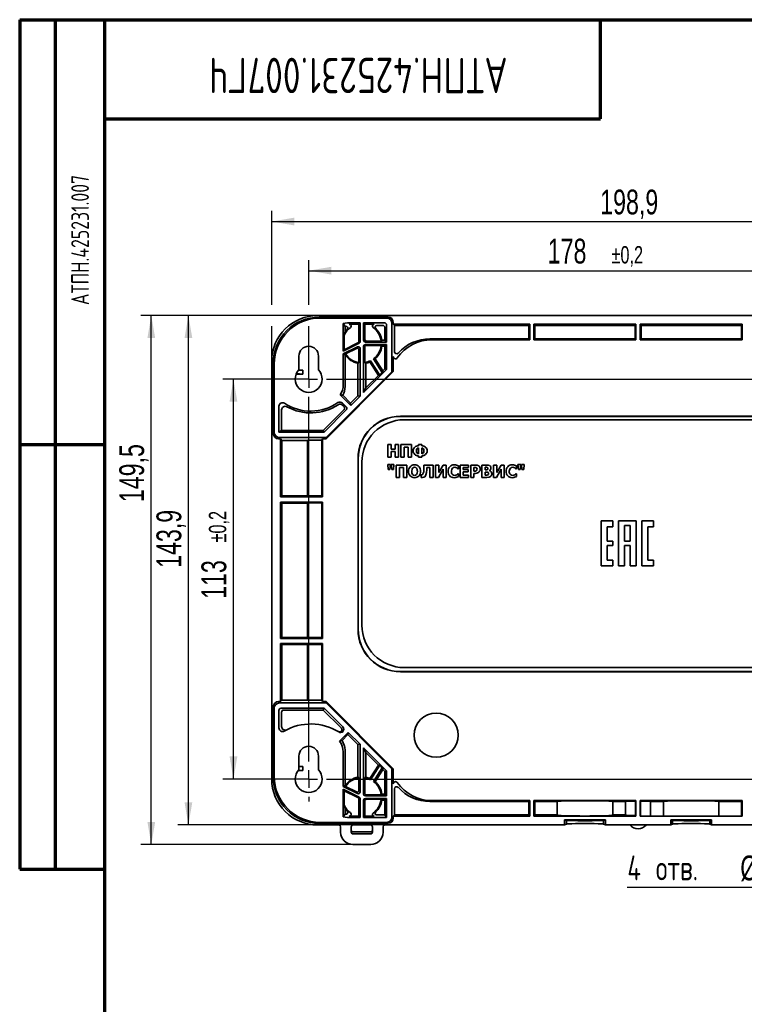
# Model space of a CAD drawing. Header units: millimetres. Extents: x 8 to 210, y -1 to 292.
# Tile 2 of 3: x 8 to 110, y 153 to 292. Entities that reach past the tile are written whole.
import ezdxf

# ---------------------------------------------------------------- set-up
doc = ezdxf.new("R2010")
doc.units = ezdxf.units.MM
doc.layers.add('ЦВЕТ_ОСНОВНОЙ_НАДПИСИ_И_РАМКИ', color=7, linetype='Continuous')
doc.layers.add('ЧЕРТЕЖ', color=7, linetype='Continuous', lineweight=25)
doc.styles.add('SLDTEXTSTYLE0', font='TXT', dxfattribs={"width": 0.7, "bigfont": 'bigfont'})
doc.styles.add('SLDTEXTSTYLE1', font='TXT', dxfattribs={"width": 0.7})
doc.dimstyles.new('SLDDIMSTYLE0', dxfattribs={"dimtxt": 3.5, "dimasz": 3.2, "dimexe": 0, "dimexo": 0.0625, "dimgap": 0.875, "dimtad": 2, "dimdec": 1, "dimlfac": 2, "dimrnd": 1e-09, "dimzin": 12, "dimdsep": 46, "dimtxsty": 'SLDTEXTSTYLE1', "dimsah": 1, "dimcen": 0.09, "dimadec": 0, "dimazin": 3, "dimtfac": 1, "dimtdec": 1, "dimtofl": 0, "dimtmove": 0, "dimatfit": 3, "dimfxl": 0, "dimfrac": 2, "dimtolj": 1, "dimtzin": 12, "dimarcsym": 0})
doc.dimstyles.new('SLDDIMSTYLE1', dxfattribs={"dimtxt": 3.5, "dimasz": 3.2, "dimexe": 0, "dimexo": 0.0625, "dimgap": 0.875, "dimtad": 2, "dimdec": 1, "dimlfac": 2, "dimrnd": 1e-09, "dimzin": 12, "dimdsep": 46, "dimtxsty": 'SLDTEXTSTYLE1', "dimsah": 1, "dimcen": 0.09, "dimadec": 0, "dimazin": 3, "dimtol": 1, "dimtp": 0.2, "dimtm": 0.2, "dimtfac": 1, "dimtdec": 1, "dimtofl": 0, "dimtmove": 0, "dimatfit": 3, "dimfxl": 0, "dimfrac": 2, "dimtolj": 1, "dimarcsym": 0})
doc.dimstyles.new('SLDDIMSTYLE2', dxfattribs={"dimtxt": 3.5, "dimasz": 3.2, "dimexe": 0, "dimexo": 0.0625, "dimgap": 0.875, "dimtad": 0, "dimtih": 1, "dimtoh": 1, "dimdec": 1, "dimlfac": 2, "dimrnd": 1e-09, "dimzin": 12, "dimdsep": 46, "dimtxsty": 'SLDTEXTSTYLE1', "dimsah": 1, "dimcen": 0, "dimadec": 0, "dimazin": 3, "dimtfac": 1, "dimtdec": 1, "dimtofl": 0, "dimtmove": 0, "dimatfit": 3, "dimfxl": 0, "dimfrac": 2, "dimtolj": 1, "dimtzin": 12, "dimarcsym": 0})

# ---------------------------------------------------------------- blocks, each defined once
blk = doc.blocks.new('_D')
at = {"layer": 'ЧЕРТЕЖ'}
for p, q in [((50.07, 250.22), (30.32, 250.22)), ((31.82, 178.26), (31.82, 250.22)), ((59.56, 178.26), (30.32, 178.26))]:
    blk.add_line(p, q, dxfattribs=at)
for points in [[(31.82, 250.22), (31.27, 247.02), (32.37, 247.02)], [(31.82, 178.26), (32.37, 181.46), (31.27, 181.46)]]:
    blk.add_solid(points, dxfattribs=at)
at = {"layer": 'ЧЕРТЕЖ', "insert": (27.31, 214.57), "char_height": 3.5, "attachment_point": 1, "rotation": 90, "style": 'SLDTEXTSTYLE1'}
blk.add_mtext('143,9', dxfattribs=at)
blk = doc.blocks.new('_D_1')
at = {"layer": 'ЧЕРТЕЖ'}
for p, q in [((50.07, 250.22), (25.08, 250.22)), ((26.58, 175.49), (26.58, 250.22)), ((55.06, 175.49), (25.08, 175.49))]:
    blk.add_line(p, q, dxfattribs=at)
for points in [[(26.58, 250.22), (26.03, 247.02), (27.13, 247.02)], [(26.58, 175.49), (27.13, 178.69), (26.03, 178.69)]]:
    blk.add_solid(points, dxfattribs=at)
at = {"layer": 'ЧЕРТЕЖ', "insert": (22.06, 223.86), "char_height": 3.5, "attachment_point": 1, "rotation": 90, "style": 'SLDTEXTSTYLE1'}
blk.add_mtext('149,5', dxfattribs=at)
blk = doc.blocks.new('_D_2')
at = {"layer": 'ЧЕРТЕЖ'}
for p, q in [((43.58, 251.72), (43.58, 264.99)), ((143.04, 243.72), (143.04, 264.99)), ((43.58, 263.49), (143.04, 263.49)), ((43.58, 243.72), (43.58, 248.72))]:
    blk.add_line(p, q, dxfattribs=at)
for points in [[(43.58, 263.49), (46.78, 262.94), (46.78, 264.04)], [(143.04, 263.49), (139.84, 264.04), (139.84, 262.94)]]:
    blk.add_solid(points, dxfattribs=at)
at = {"layer": 'ЧЕРТЕЖ', "insert": (89.96, 268), "char_height": 3.5, "attachment_point": 1, "style": 'SLDTEXTSTYLE1'}
blk.add_mtext('198,9', dxfattribs=at)
blk = doc.blocks.new('_D_3')
at = {"layer": 'ЧЕРТЕЖ'}
for p, q in [((48.81, 251.72), (48.81, 258.05)), ((137.81, 241.24), (137.81, 258.05)), ((48.81, 256.55), (137.81, 256.55)), ((48.81, 241.24), (48.81, 248.72))]:
    blk.add_line(p, q, dxfattribs=at)
for points in [[(48.81, 256.55), (52.01, 256), (52.01, 257.1)], [(137.81, 256.55), (134.61, 257.1), (134.61, 256)]]:
    blk.add_solid(points, dxfattribs=at)
at = {"layer": 'ЧЕРТЕЖ', "attachment_point": 1, "style": 'SLDTEXTSTYLE1'}
for s, insert, char_height in [('178', (82.55, 261.06), 3.5), ('±0,2', (91.56, 260.02), 2.45)]:
    blk.add_mtext(s, dxfattribs=dict(at, insert=insert, char_height=char_height))
blk = doc.blocks.new('_D_4')
at = {"layer": 'ЧЕРТЕЖ'}
for p, q in [((48.81, 241.24), (36.68, 241.24)), ((38.18, 184.74), (38.18, 241.24)), ((48.81, 184.74), (36.68, 184.74))]:
    blk.add_line(p, q, dxfattribs=at)
for points in [[(38.18, 241.24), (37.63, 238.04), (38.73, 238.04)], [(38.18, 184.74), (38.73, 187.94), (37.63, 187.94)]]:
    blk.add_solid(points, dxfattribs=at)
at = {"layer": 'ЧЕРТЕЖ', "attachment_point": 1, "rotation": 90, "style": 'SLDTEXTSTYLE1'}
for s, insert, char_height in [('±0,2', (34.71, 218.16), 2.45), ('113', (33.66, 210.19), 3.5)]:
    blk.add_mtext(s, dxfattribs=dict(at, insert=insert, char_height=char_height))
blk = doc.blocks.new('_D_5')
at = {"layer": 'ЧЕРТЕЖ'}
for p, q in [((139.15, 186.09), (143.53, 190.47)), ((136.46, 183.4), (122.49, 169.42)), ((122.49, 169.42), (93.79, 169.42))]:
    blk.add_line(p, q, dxfattribs=at)
blk.add_arc((137.81, 184.74), 1.9, 43.6405, 83.2902, dxfattribs=at)
for points in [[(139.15, 186.09), (141.8, 187.96), (141.02, 188.74)], [(136.46, 183.4), (133.81, 181.52), (134.59, 180.75)]]:
    blk.add_solid(points, dxfattribs=at)
at = {"layer": 'ЧЕРТЕЖ', "char_height": 3.5, "attachment_point": 1}
for s, insert, style in [('4 отв.', (93.79, 173.94), 'SLDTEXTSTYLE0'), ('%%c', (109.74, 173.94), 'SLDTEXTSTYLE1'), ('7,6', (115.01, 173.94), 'SLDTEXTSTYLE1')]:
    blk.add_mtext(s, dxfattribs=dict(at, insert=insert, style=style))
blk = doc.blocks.new('SW_CENTERMARKSYMBOL_0')
at = {"layer": 'ЧЕРТЕЖ', "color": 0}
for p, q in [((0, 59), (0, 59.65)), ((89, 59), (89, 59.65)), ((0, 56.5), (0, 57.75)), ((89, 56.5), (89, 57.75)), ((-2.5, 56.5), (-3.15, 56.5)), ((0, 56.5), (-1.25, 56.5)), ((0, 56.5), (0, 55.25)), ((0, 56.5), (1.25, 56.5)), ((2.5, 56.5), (86.5, 56.5)), ((89, 56.5), (87.75, 56.5)), ((89, 56.5), (89, 55.25)), ((89, 56.5), (90.25, 56.5)), ((91.5, 56.5), (92.15, 56.5)), ((0, 2.5), (0, 54)), ((89, 2.5), (89, 54)), ((-2.5, 0), (-3.15, 0)), ((0, 0), (-1.25, 0)), ((0, 0), (0, 1.25)), ((0, 0), (0, -1.25)), ((0, 0), (1.25, 0)), ((2.5, 0), (86.5, 0)), ((89, 0), (87.75, 0)), ((89, 0), (89, 1.25)), ((89, 0), (89, -1.25)), ((89, 0), (90.25, 0)), ((91.5, 0), (92.15, 0)), ((0, -2.5), (0, -3.15)), ((89, -2.5), (89, -3.15))]:
    blk.add_line(p, q, dxfattribs=at)

msp = doc.modelspace()

# ---------------------------------------------------------------- linework, layer by layer
at = {"color": 7, "linetype": 'Continuous', "lineweight": 35}
for p, q in [((50.073, 250.221), (136.538, 250.221)), ((50.304, 249.992), (60, 249.992)), ((59.803, 249.861), (50.435, 249.861)), ((53.68, 245.175), (53.68, 249.081)), ((56.055, 249.188), (54.857, 249.188)), ((55.054, 248.992), (55.898, 248.992)), ((56.055, 249.188), (55.898, 248.992)), ((55.898, 246.584), (55.898, 248.992)), ((56.055, 249.188), (56.055, 246.517)), ((56.555, 249.188), (59.504, 249.188)), ((56.555, 249.188), (56.555, 246.716)), ((56.555, 249.188), (56.713, 248.992)), ((56.713, 246.847), (56.713, 248.992)), ((58.036, 248.992), (56.713, 248.992)), ((60.553, 249.111), (60.553, 242.283)), ((60.749, 248.992), (60.749, 249.242)), ((60.749, 248.992), (60.926, 248.815)), ((60.749, 248.992), (80.005, 248.992)), ((80.005, 248.992), (79.888, 248.815)), ((80.005, 248.992), (80.005, 246.791)), ((80.605, 248.992), (95.005, 248.992)), ((80.605, 248.992), (80.605, 246.791)), ((80.605, 248.992), (80.723, 248.815)), ((95.005, 248.992), (94.888, 248.815)), ((95.005, 248.992), (95.005, 246.791)), ((95.605, 248.992), (110.005, 248.992)), ((95.605, 248.992), (95.605, 246.791)), ((95.605, 248.992), (95.723, 248.815)), ((110.005, 248.992), (109.888, 248.815)), ((110.005, 248.992), (110.005, 246.791)), ((53.929, 247.897), (53.929, 248.683)), ((59.255, 248.815), (58.439, 248.815)), ((59.555, 246.715), (59.555, 248.515)), ((59.804, 248.888), (59.804, 246.466)), ((60.926, 245.109), (60.926, 248.815)), ((79.888, 248.815), (60.926, 248.815)), ((79.888, 246.909), (79.888, 248.815)), ((94.888, 248.815), (80.723, 248.815)), ((80.723, 246.909), (80.723, 248.815)), ((94.888, 246.909), (94.888, 248.815)), ((95.723, 246.909), (95.723, 248.815)), ((109.888, 248.815), (95.723, 248.815)), ((109.888, 246.909), (109.888, 248.815)), ((55.917, 246.293), (53.68, 245.175)), ((53.811, 247.45), (53.811, 245.386)), ((53.811, 245.386), (55.76, 246.361)), ((59.804, 246.466), (56.805, 246.466)), ((56.963, 246.597), (59.038, 246.597)), ((59.555, 246.715), (59.142, 246.715)), ((59.555, 246.715), (59.804, 246.466)), ((79.888, 246.909), (65.927, 246.909)), ((66.21, 246.791), (80.005, 246.791)), ((79.888, 246.909), (80.005, 246.791)), ((80.723, 246.909), (80.605, 246.791)), ((80.605, 246.791), (95.005, 246.791)), ((94.888, 246.909), (80.723, 246.909)), ((94.888, 246.909), (95.005, 246.791)), ((95.723, 246.909), (95.605, 246.791)), ((95.605, 246.791), (110.005, 246.791)), ((109.888, 246.909), (95.723, 246.909)), ((109.888, 246.909), (110.005, 246.791)), ((55.694, 245.79), (53.68, 244.783)), ((53.68, 245.175), (53.811, 245.386)), ((53.68, 240.416), (53.68, 244.783)), ((53.68, 244.783), (53.929, 244.629)), ((53.998, 244.795), (55.537, 245.565)), ((55.898, 243.572), (55.898, 245.341)), ((56.055, 245.566), (56.055, 238.829)), ((56.555, 245.866), (56.555, 239.329)), ((56.713, 243.572), (56.713, 245.735)), ((56.805, 246.116), (59.804, 246.116)), ((59.038, 245.985), (56.963, 245.985)), ((59.555, 245.867), (59.142, 245.867)), ((59.555, 245.867), (59.804, 246.116)), ((59.555, 242.681), (59.555, 245.867)), ((59.804, 246.116), (59.804, 242.578)), ((43.575, 243.723), (43.575, 184.761)), ((43.805, 243.493), (43.805, 233.546)), ((47.43, 242.553), (47.43, 244.492)), ((50.18, 244.492), (50.18, 242.553)), ((53.958, 244.644), (53.929, 244.629)), ((53.929, 240.167), (53.929, 244.629)), ((55.757, 238.882), (55.757, 243.476)), ((56.854, 239.979), (56.854, 243.476)), ((57.452, 243.662), (58.641, 241.767)), ((58.834, 241.793), (57.55, 243.839)), ((59.197, 242.155), (57.973, 244.105)), ((58.174, 244.116), (59.26, 242.386)), ((60.749, 242.294), (60.749, 244.406)), ((43.936, 233.742), (43.936, 243.362)), ((47.071, 242.018), (47.974, 241.95)), ((47.355, 242.469), (47.974, 242.516)), ((47.974, 242.516), (47.974, 241.95)), ((51.251, 232.796), (60.749, 242.294)), ((60.553, 242.283), (51.263, 232.992)), ((56.555, 239.329), (59.804, 242.578)), ((59.197, 242.155), (58.834, 241.793)), ((59.26, 242.386), (59.197, 242.155)), ((59.26, 242.386), (59.555, 242.681)), ((59.555, 242.681), (59.804, 242.578)), ((60.749, 242.294), (60.553, 242.283)), ((56.854, 239.979), (58.641, 241.767)), ((58.641, 241.767), (58.834, 241.793)), ((56.854, 239.979), (56.555, 239.329)), ((53.253, 239.018), (54.749, 237.522)), ((53.573, 237.85), (54.112, 237.31)), ((54.713, 237.839), (53.609, 238.943)), ((54.713, 237.839), (55.757, 238.882)), ((54.713, 237.839), (54.749, 237.522)), ((54.749, 237.522), (56.055, 238.829)), ((55.757, 238.882), (56.055, 238.829)), ((44.608, 237.407), (44.608, 233.743)), ((44.981, 233.992), (44.981, 236.891)), ((50.867, 233.992), (53.796, 236.921)), ((50.97, 233.743), (54.112, 236.886)), ((53.796, 237.345), (53.584, 237.557)), ((125.922, 235.996), (61.759, 235.996)), ((61.786, 235.97), (125.896, 235.97)), ((125.305, 235.492), (62.305, 235.492)), ((44.608, 233.743), (44.981, 233.992)), ((50.97, 233.743), (44.608, 233.743)), ((44.981, 233.992), (50.867, 233.992)), ((50.867, 233.992), (50.97, 233.743)), ((44.555, 232.796), (44.804, 232.796)), ((51.263, 232.992), (44.686, 232.992)), ((45.014, 232.586), (44.804, 232.796)), ((44.804, 232.796), (44.804, 224.617)), ((45.014, 232.586), (48.617, 232.586)), ((45.014, 224.757), (45.014, 232.586)), ((48.726, 232.619), (48.617, 232.586)), ((48.617, 224.757), (48.617, 232.586)), ((48.726, 232.619), (50.638, 232.619)), ((48.726, 232.619), (48.726, 224.735)), ((50.756, 232.796), (50.638, 232.619)), ((50.638, 232.619), (50.638, 224.735)), ((50.756, 232.796), (51.251, 232.796)), ((50.756, 232.796), (50.756, 224.617)), ((51.263, 232.992), (51.251, 232.796)), ((60.427, 231.975), (59.987, 231.975)), ((59.987, 231.975), (59.987, 230.225)), ((60.427, 231.334), (60.427, 231.975)), ((61.024, 231.334), (60.427, 231.334)), ((60.427, 231.001), (61.024, 231.001)), ((60.427, 230.225), (60.427, 231.001)), ((61.024, 231.975), (61.024, 231.334)), ((61.463, 231.975), (61.024, 231.975)), ((61.024, 231.001), (61.024, 230.225)), ((61.463, 230.225), (61.463, 231.975)), ((63.303, 231.975), (61.826, 231.975)), ((61.826, 231.975), (61.826, 230.225)), ((62.266, 231.642), (62.863, 231.642)), ((62.266, 230.225), (62.266, 231.642)), ((62.863, 231.642), (62.863, 230.225)), ((63.303, 230.225), (63.303, 231.975)), ((64.321, 231.992), (64.321, 231.816)), ((64.758, 231.992), (64.321, 231.992)), ((64.321, 231.524), (64.321, 230.69)), ((64.758, 231.816), (64.758, 231.992)), ((64.758, 230.69), (64.758, 231.524)), ((55.768, 230.004), (55.768, 205.883)), ((55.794, 205.909), (55.794, 229.978)), ((56.305, 229.492), (56.305, 206.492)), ((59.987, 230.225), (60.427, 230.225)), ((61.024, 230.225), (61.463, 230.225)), ((61.826, 230.225), (62.266, 230.225)), ((62.863, 230.225), (63.303, 230.225)), ((64.321, 230.399), (64.321, 230.211)), ((64.321, 230.211), (64.758, 230.211)), ((64.758, 230.211), (64.758, 230.399)), ((60.337, 229.172), (59.954, 229.172)), ((59.954, 229.172), (60.025, 228.48)), ((60.025, 228.48), (60.266, 228.48)), ((60.266, 228.48), (60.337, 229.172)), ((60.449, 229.172), (60.52, 228.48)), ((60.832, 229.172), (60.449, 229.172)), ((60.52, 228.48), (60.761, 228.48)), ((60.761, 228.48), (60.832, 229.172)), ((62.64, 229.094), (61.164, 229.094)), ((61.164, 229.094), (61.164, 227.344)), ((61.604, 228.76), (62.201, 228.76)), ((61.604, 227.344), (61.604, 228.76)), ((62.201, 228.76), (62.201, 227.344)), ((62.64, 227.344), (62.64, 229.094)), ((66.363, 229.094), (65.072, 229.094)), ((65.481, 228.76), (65.923, 228.76)), ((65.923, 228.76), (65.923, 227.344)), ((66.363, 227.344), (66.363, 229.094)), ((66.725, 229.094), (66.725, 227.344)), ((67.157, 229.094), (66.725, 229.094)), ((67.132, 227.344), (67.802, 228.497)), ((67.157, 228.051), (67.157, 229.094)), ((67.778, 229.094), (67.157, 228.051)), ((68.235, 229.094), (67.778, 229.094)), ((67.802, 228.497), (67.802, 227.344)), ((68.235, 227.344), (68.235, 229.094)), ((69.894, 228.565), (69.938, 228.565)), ((69.938, 228.565), (69.938, 228.982)), ((70.198, 229.094), (70.198, 227.344)), ((71.38, 229.094), (70.198, 229.094)), ((70.634, 228.76), (71.38, 228.76)), ((70.634, 228.453), (70.634, 228.76)), ((71.322, 228.453), (70.634, 228.453)), ((70.634, 228.119), (71.322, 228.119)), ((70.634, 227.677), (70.634, 228.119)), ((71.322, 228.119), (71.322, 228.453)), ((71.38, 228.76), (71.38, 229.094)), ((71.678, 229.094), (71.678, 227.344)), ((72.358, 229.094), (71.678, 229.094)), ((72.118, 228.767), (72.18, 228.767)), ((72.118, 228.243), (72.118, 228.767)), ((72.149, 228.243), (72.118, 228.243)), ((72.362, 228.253), (72.149, 228.243)), ((73.876, 229.094), (73.259, 229.094)), ((73.259, 229.094), (73.259, 227.344)), ((73.696, 228.775), (73.726, 228.775)), ((73.696, 228.403), (73.696, 228.775)), ((73.752, 228.403), (73.696, 228.403)), ((73.696, 228.104), (73.777, 228.104)), ((73.696, 227.663), (73.696, 228.104)), ((74.3, 228.304), (74.3, 228.312)), ((75.343, 229.094), (74.91, 229.094)), ((74.91, 229.094), (74.91, 227.344)), ((75.317, 227.344), (75.988, 228.497)), ((75.343, 228.051), (75.343, 229.094)), ((75.964, 229.094), (75.343, 228.051)), ((76.421, 229.094), (75.964, 229.094)), ((75.988, 228.497), (75.988, 227.344)), ((76.421, 227.344), (76.421, 229.094)), ((78.08, 228.565), (78.124, 228.565)), ((78.124, 228.565), (78.124, 228.982)), ((78.351, 229.172), (78.422, 228.48)), ((78.734, 229.172), (78.351, 229.172)), ((78.422, 228.48), (78.663, 228.48)), ((78.663, 228.48), (78.734, 229.172)), ((78.846, 229.172), (78.916, 228.48)), ((79.228, 229.172), (78.846, 229.172)), ((78.916, 228.48), (79.158, 228.48)), ((79.158, 228.48), (79.228, 229.172)), ((61.164, 227.344), (61.604, 227.344)), ((62.201, 227.344), (62.64, 227.344)), ((64.678, 227.729), (64.678, 227.344)), ((64.695, 227.729), (64.678, 227.729)), ((65.923, 227.344), (66.363, 227.344)), ((66.725, 227.344), (67.132, 227.344)), ((67.802, 227.344), (68.235, 227.344)), ((69.938, 227.871), (69.898, 227.871)), ((69.938, 227.46), (69.938, 227.871)), ((70.198, 227.344), (71.38, 227.344)), ((71.38, 227.677), (70.634, 227.677)), ((71.38, 227.344), (71.38, 227.677)), ((71.678, 227.344), (72.118, 227.344)), ((72.118, 227.917), (72.348, 227.917)), ((72.118, 227.344), (72.118, 227.917)), ((73.259, 227.344), (73.959, 227.344)), ((73.72, 227.663), (73.696, 227.663)), ((74.91, 227.344), (75.317, 227.344)), ((75.988, 227.344), (76.421, 227.344)), ((78.124, 227.871), (78.084, 227.871)), ((78.124, 227.46), (78.124, 227.871)), ((44.804, 224.617), (45.014, 224.757)), ((44.804, 224.617), (50.756, 224.617)), ((48.617, 224.757), (45.014, 224.757)), ((48.617, 224.757), (48.726, 224.735)), ((50.638, 224.735), (48.726, 224.735)), ((50.638, 224.735), (50.756, 224.617)), ((44.804, 223.867), (50.756, 223.867)), ((44.804, 223.867), (44.804, 204.617)), ((44.804, 223.867), (45.014, 223.727)), ((45.014, 204.757), (45.014, 223.727)), ((48.617, 223.727), (45.014, 223.727)), ((48.617, 223.727), (48.726, 223.749)), ((48.617, 204.757), (48.617, 223.727)), ((50.638, 223.749), (48.726, 223.749)), ((48.726, 223.749), (48.726, 204.735)), ((50.638, 223.749), (50.756, 223.867)), ((50.638, 223.749), (50.638, 204.735)), ((50.756, 223.867), (50.756, 204.617)), ((90.113, 221.214), (90.113, 214.856)), ((91.757, 221.214), (90.113, 221.214)), ((91.757, 220.388), (91.757, 221.214)), ((92.554, 221.214), (92.554, 214.856)), ((95.052, 221.214), (92.554, 221.214)), ((95.052, 214.856), (95.052, 221.214)), ((97.494, 221.214), (95.851, 221.214)), ((95.851, 221.214), (95.851, 214.856)), ((97.494, 220.388), (97.494, 221.214)), ((90.936, 220.388), (91.757, 220.388)), ((90.936, 218.344), (90.936, 220.388)), ((93.414, 220.572), (94.192, 220.572)), ((93.414, 218.344), (93.414, 220.572)), ((94.192, 220.572), (94.192, 218.344)), ((96.696, 220.388), (97.494, 220.388)), ((96.696, 215.678), (96.696, 220.388)), ((91.757, 218.344), (90.936, 218.344)), ((91.757, 217.72), (91.757, 218.344)), ((94.192, 218.344), (93.414, 218.344)), ((90.936, 217.72), (91.757, 217.72)), ((90.936, 215.678), (90.936, 217.72)), ((93.414, 217.72), (94.192, 217.72)), ((93.414, 214.856), (93.414, 217.72)), ((94.192, 217.72), (94.192, 214.856)), ((91.757, 215.678), (90.936, 215.678)), ((91.757, 214.856), (91.757, 215.678)), ((97.494, 215.678), (96.696, 215.678)), ((97.494, 214.856), (97.494, 215.678)), ((90.113, 214.856), (91.757, 214.856)), ((92.554, 214.856), (93.414, 214.856)), ((94.192, 214.856), (95.052, 214.856)), ((95.851, 214.856), (97.494, 214.856)), ((44.804, 204.617), (45.014, 204.757)), ((44.804, 204.617), (50.756, 204.617)), ((48.617, 204.757), (45.014, 204.757)), ((48.617, 204.757), (48.726, 204.735)), ((50.638, 204.735), (48.726, 204.735)), ((50.638, 204.735), (50.756, 204.617)), ((44.804, 203.867), (50.756, 203.867)), ((44.804, 203.867), (44.804, 195.688)), ((44.804, 203.867), (45.014, 203.727)), ((48.617, 203.727), (45.014, 203.727)), ((45.014, 195.898), (45.014, 203.727)), ((48.617, 203.727), (48.726, 203.749)), ((48.617, 195.898), (48.617, 203.727)), ((50.638, 203.749), (48.726, 203.749)), ((48.726, 203.749), (48.726, 195.865)), ((50.638, 203.749), (50.756, 203.867)), ((50.638, 203.749), (50.638, 195.865)), ((50.756, 203.867), (50.756, 195.688)), ((62.305, 200.492), (125.305, 200.492)), ((125.922, 199.891), (61.759, 199.891)), ((61.786, 199.917), (125.896, 199.917)), ((43.805, 184.991), (43.805, 194.938)), ((43.936, 194.742), (43.936, 185.122)), ((44.555, 195.688), (44.804, 195.688)), ((51.263, 195.492), (44.686, 195.492)), ((45.014, 195.898), (44.804, 195.688)), ((44.908, 194.741), (50.97, 194.741)), ((45.014, 195.898), (48.617, 195.898)), ((48.726, 195.865), (48.617, 195.898)), ((48.726, 195.865), (50.638, 195.865)), ((50.756, 195.688), (50.638, 195.865)), ((50.756, 195.688), (51.251, 195.688)), ((50.867, 194.492), (50.97, 194.741)), ((50.97, 194.741), (53.602, 192.109)), ((51.251, 195.688), (51.263, 195.492)), ((60.749, 186.19), (51.251, 195.688)), ((51.263, 195.492), (60.553, 186.201)), ((44.608, 191.956), (44.608, 194.441)), ((44.981, 192.158), (44.981, 194.192)), ((45.281, 194.492), (50.867, 194.492)), ((53.345, 192.014), (50.867, 194.492)), ((53.148, 190.111), (54.373, 191.337)), ((54.338, 191.02), (53.514, 190.196)), ((54.373, 191.337), (54.338, 191.02)), ((55.757, 189.602), (54.338, 191.02)), ((54.373, 191.337), (56.055, 189.655)), ((55.757, 189.602), (56.055, 189.655)), ((55.757, 189.602), (55.757, 185.007)), ((56.055, 182.918), (56.055, 189.655)), ((56.555, 189.155), (59.804, 185.906)), ((56.555, 182.618), (56.555, 189.155)), ((56.555, 189.155), (56.854, 188.505)), ((47.43, 186.053), (47.43, 187.992)), ((50.18, 187.992), (50.18, 186.053)), ((53.68, 183.701), (53.68, 188.568)), ((53.929, 188.817), (53.929, 183.855)), ((56.854, 188.505), (56.854, 185.007)), ((58.641, 186.717), (56.854, 188.505)), ((47.43, 186.493), (47.974, 186.534)), ((47.974, 186.534), (47.974, 185.968)), ((57.452, 184.821), (58.641, 186.717)), ((58.834, 186.691), (57.55, 184.645)), ((58.834, 186.691), (58.641, 186.717)), ((59.197, 186.329), (58.834, 186.691)), ((47.392, 186.012), (47.974, 185.968)), ((59.197, 186.329), (57.973, 184.379)), ((58.174, 184.368), (59.26, 186.098)), ((59.197, 186.329), (59.26, 186.098)), ((59.555, 185.803), (59.26, 186.098)), ((59.804, 185.906), (59.555, 185.803)), ((59.555, 185.803), (59.555, 182.616)), ((59.804, 182.368), (59.804, 185.906)), ((60.553, 179.373), (60.553, 186.201)), ((60.553, 186.201), (60.749, 186.19)), ((60.749, 186.19), (60.749, 184.077)), ((53.929, 183.855), (53.68, 183.701)), ((53.68, 183.701), (55.694, 182.694)), ((53.958, 183.84), (53.929, 183.855)), ((55.537, 182.919), (53.998, 183.689)), ((55.898, 184.912), (55.898, 183.143)), ((56.713, 184.912), (56.713, 182.749)), ((53.68, 183.309), (55.917, 182.191)), ((53.68, 183.309), (53.68, 179.403)), ((53.68, 183.309), (53.811, 183.097)), ((55.76, 182.123), (53.811, 183.097)), ((53.811, 181.034), (53.811, 183.097)), ((56.805, 182.368), (59.804, 182.368)), ((59.038, 182.499), (56.963, 182.499)), ((59.555, 182.616), (59.142, 182.616)), ((59.555, 182.616), (59.804, 182.368)), ((60.926, 183.374), (60.926, 179.669)), ((55.898, 181.899), (55.898, 179.492)), ((56.055, 179.296), (56.055, 181.967)), ((56.555, 179.296), (56.555, 181.767)), ((56.713, 181.637), (56.713, 179.492)), ((56.805, 182.017), (59.804, 182.017)), ((59.038, 181.887), (56.963, 181.887)), ((59.555, 181.769), (59.142, 181.769)), ((59.555, 181.769), (59.804, 182.017)), ((59.555, 181.769), (59.555, 179.669)), ((59.804, 182.017), (59.804, 179.296)), ((65.925, 181.576), (79.888, 181.576)), ((80.005, 181.693), (66.208, 181.693)), ((80.005, 181.693), (79.888, 181.576)), ((79.888, 179.669), (79.888, 181.576)), ((80.005, 179.492), (80.005, 181.693)), ((95.005, 181.693), (80.605, 181.693)), ((80.605, 179.492), (80.605, 181.693)), ((80.605, 181.693), (80.723, 181.576)), ((80.723, 181.576), (83.888, 181.576)), ((80.723, 179.669), (80.723, 181.576)), ((84.07, 181.612), (83.888, 181.576)), ((83.888, 179.669), (83.888, 181.576)), ((91.723, 181.576), (91.541, 181.612)), ((91.723, 181.576), (93.555, 181.576)), ((91.723, 181.576), (91.723, 179.669)), ((93.555, 181.597), (93.555, 179.636)), ((95.005, 181.693), (94.939, 181.627)), ((94.939, 181.627), (94.939, 179.592)), ((95.005, 179.492), (95.005, 181.693)), ((110.005, 181.693), (95.605, 181.693)), ((95.605, 179.492), (95.605, 181.693)), ((95.605, 181.693), (95.672, 181.627)), ((95.672, 179.492), (95.672, 181.627)), ((97.055, 179.492), (97.055, 181.597)), ((97.055, 181.576), (98.888, 181.576)), ((99.07, 181.612), (98.888, 181.576)), ((98.888, 179.492), (98.888, 181.576)), ((106.723, 181.576), (106.541, 181.612)), ((106.723, 181.576), (109.888, 181.576)), ((106.723, 181.576), (106.723, 179.492)), ((110.005, 181.693), (109.888, 181.576)), ((109.888, 179.492), (109.888, 181.576)), ((110.005, 179.492), (110.005, 181.693)), ((53.929, 179.801), (53.929, 180.587)), ((55.054, 179.492), (55.898, 179.492)), ((56.055, 179.296), (55.898, 179.492)), ((56.555, 179.296), (56.713, 179.492)), ((56.713, 179.492), (58.036, 179.492)), ((59.555, 179.669), (58.439, 179.669)), ((59.804, 179.296), (59.555, 179.669)), ((60.749, 179.492), (60.926, 179.669)), ((60.749, 179.492), (60.749, 179.242)), ((60.749, 179.492), (80.005, 179.492)), ((79.888, 179.669), (60.926, 179.669)), ((79.888, 179.669), (80.005, 179.492)), ((80.723, 179.669), (80.605, 179.492)), ((80.605, 179.492), (95.005, 179.492)), ((83.888, 179.669), (80.723, 179.669)), ((83.888, 179.669), (84.07, 179.615)), ((91.541, 179.615), (91.723, 179.669)), ((93.555, 179.669), (91.723, 179.669)), ((94.939, 179.592), (95.005, 179.492)), ((95.605, 179.492), (110.005, 179.492)), ((50.073, 178.263), (53.053, 178.263)), ((50.304, 178.492), (60, 178.492)), ((59.803, 178.623), (50.435, 178.623)), ((53.304, 178.013), (53.304, 177.242)), ((54.805, 177.242), (54.805, 178.013)), ((56.055, 179.296), (54.857, 179.296)), ((55.056, 178.263), (57.555, 178.263)), ((59.804, 179.296), (56.555, 179.296)), ((57.805, 178.013), (57.805, 177.242)), ((59.307, 177.242), (59.307, 178.013)), ((59.558, 178.263), (84.918, 178.263)), ((84.918, 178.992), (90.692, 178.992)), ((84.918, 178.992), (84.918, 178.263)), ((85.18, 178.905), (84.918, 178.992)), ((84.918, 178.263), (85.18, 178.394)), ((85.18, 178.394), (85.18, 178.905)), ((90.692, 178.992), (90.43, 178.905)), ((90.43, 178.394), (90.43, 178.905)), ((90.43, 178.394), (90.692, 178.263)), ((90.692, 178.263), (90.692, 178.992)), ((90.692, 178.263), (99.918, 178.263)), ((99.918, 178.992), (105.692, 178.992)), ((99.918, 178.992), (99.918, 178.263)), ((100.18, 178.905), (99.918, 178.992)), ((99.918, 178.263), (100.18, 178.394)), ((100.18, 178.394), (100.18, 178.905)), ((105.692, 178.992), (105.43, 178.905)), ((105.43, 178.394), (105.43, 178.905)), ((105.43, 178.394), (105.692, 178.263)), ((105.692, 178.263), (105.692, 178.992)), ((105.692, 178.263), (136.538, 178.263)), ((57.556, 177.271), (55.054, 177.271)), ((57.556, 176.992), (55.055, 176.992)), ((55.055, 175.49), (57.556, 175.49))]:
    msp.add_line(p, q, dxfattribs=at)
at = {"color": 7, "linetype": 'Continuous', "lineweight": 35, "flags": 128}
for points in [[(53.929, 248.683), (53.79, 248.906), (53.68, 249.081)], [(59.142, 246.715), (59.084, 246.649), (59.038, 246.597)], [(53.998, 244.795), (53.975, 244.71), (53.958, 244.644)], [(59.142, 245.867), (59.084, 245.933), (59.038, 245.985)], [(63.355, 228.219), (63.397, 228.514), (63.476, 228.668)], [(63.474, 227.772), (63.38, 227.977), (63.355, 228.219)], [(63.749, 228.8), (63.914, 228.761), (64.023, 228.665)], [(64.142, 228.219), (64.104, 227.929), (64.024, 227.775)], [(65.355, 227.734), (65.427, 228.046), (65.464, 228.4)], [(65.464, 228.4), (65.473, 228.591), (65.481, 228.76)], [(68.943, 228.216), (68.995, 228.511), (69.092, 228.665)], [(69.694, 229.084), (69.514, 229.118), (69.347, 229.128)], [(69.416, 228.8), (69.587, 228.767), (69.704, 228.709)], [(69.938, 228.982), (69.807, 229.042), (69.694, 229.084)], [(69.704, 228.709), (69.825, 228.623), (69.894, 228.565)], [(72.18, 228.767), (72.349, 228.762), (72.454, 228.732)], [(72.817, 228.979), (72.591, 229.072), (72.358, 229.094)], [(72.658, 227.975), (72.789, 228.049), (72.874, 228.125)], [(73.726, 228.775), (73.917, 228.773), (74.005, 228.752)], [(74.003, 228.43), (73.897, 228.405), (73.752, 228.403)], [(73.777, 228.104), (73.98, 228.102), (74.073, 228.085)], [(74.354, 229.017), (74.143, 229.082), (73.876, 229.094)], [(77.128, 228.216), (77.18, 228.511), (77.277, 228.665)], [(77.88, 229.084), (77.699, 229.118), (77.532, 229.128)], [(77.602, 228.8), (77.773, 228.767), (77.89, 228.709)], [(78.124, 228.982), (77.993, 229.042), (77.88, 229.084)], [(77.89, 228.709), (78.01, 228.623), (78.08, 228.565)], [(63.749, 227.637), (63.584, 227.676), (63.474, 227.772)], [(64.678, 227.344), (64.777, 227.336), (64.882, 227.332)], [(64.746, 227.727), (64.715, 227.728), (64.695, 227.729)], [(64.882, 227.332), (65.07, 227.373), (65.19, 227.453)], [(65.19, 227.453), (65.281, 227.572), (65.355, 227.734)], [(69.419, 227.637), (69.232, 227.674), (69.1, 227.762)], [(69.345, 227.31), (69.559, 227.326), (69.696, 227.361)], [(69.717, 227.731), (69.565, 227.66), (69.419, 227.637)], [(69.696, 227.361), (69.842, 227.416), (69.938, 227.46)], [(69.898, 227.871), (69.81, 227.795), (69.717, 227.731)], [(72.348, 227.917), (72.535, 227.936), (72.658, 227.975)], [(74.089, 227.697), (73.939, 227.664), (73.72, 227.663)], [(73.959, 227.344), (74.287, 227.385), (74.476, 227.487)], [(77.605, 227.637), (77.417, 227.674), (77.286, 227.762)], [(77.531, 227.31), (77.745, 227.326), (77.881, 227.361)], [(77.902, 227.731), (77.751, 227.66), (77.605, 227.637)], [(77.881, 227.361), (78.027, 227.416), (78.124, 227.46)], [(78.084, 227.871), (77.996, 227.795), (77.902, 227.731)], [(53.998, 183.689), (53.975, 183.774), (53.958, 183.84)], [(59.142, 182.616), (59.084, 182.551), (59.038, 182.499)], [(59.142, 181.769), (59.084, 181.835), (59.038, 181.887)], [(53.929, 179.801), (53.79, 179.578), (53.68, 179.403)]]:
    msp.add_lwpolyline(points, dxfattribs=at)
at = {"color": 7, "linetype": 'Continuous', "lineweight": 35}
msp.add_circle((66.805, 190.943), 3.125, dxfattribs=at)
for centre, radius, start, end in [((54.857, 242.687), 6.501, 89.99968, 100.42801), ((55.054, 242.49), 6.502, 89.99994, 94.657), ((54.546, 248.721), 0.25, 305.77949, 94.74115), ((58.036, 248.742), 0.25, 89.94232, 234.85641), ((56.305, 246.291), 2.75, 125.91394, 155.08595), ((59.472, 246.197), 5.797, 162.95096, 167.52149), ((56.305, 246.291), 2.868, 136.07016, 145.95477), ((56.305, 246.291), 2.75, 6.39014, 54.76437), ((58.439, 248.565), 0.25, 89.96578, 226.88345), ((56.305, 246.291), 2.868, 8.49999, 46.82165), ((55.648, 246.584), 0.25, 296.56274, 359.99993), ((55.805, 246.517), 0.25, 296.56274, 359.99993), ((66.212, 240.786), 6.006, 90.02701, 144.96195), ((65.928, 240.896), 6.013, 90.00683, 138.14457), ((48.805, 244.492), 1.375, 360, 180), ((56.305, 246.291), 2.75, 212.95519, 261.4868), ((56.305, 246.291), 2.75, 307.33001, 353.60986), ((56.305, 246.291), 2.868, 310.67196, 351.50001), ((61.226, 245.108), 0.299, 179.73929, 318.27378), ((56.305, 246.291), 2.868, 215.06505, 258.97377), ((56.305, 246.291), 2.75, 278.5132, 296.89819), ((56.305, 246.291), 2.868, 281.02623, 293.55624), ((61.049, 244.405), 0.3, 179.81693, 325.12836), ((48.805, 241.242), 1.9, 136.3595, 43.6405), ((45.108, 237.407), 0.5, 56.58997, 180.0126), ((49.097, 243.462), 6.751, 236.62282, 304.64121), ((53.219, 237.496), 0.5, 44.99737, 124.64121), ((49.097, 243.462), 7, 241.17417, 303.44086), ((53.23, 237.204), 0.5, 44.99727, 123.44103), ((62.305, 229.492), 6, 90, 180), ((64.267, 231.102), 0.716, 85.67344, 179.14645), ((64.289, 231.137), 0.738, 181.87831, 272.50164), ((64.393, 231.077), 0.393, 173.71596, 259.4773), ((64.376, 231.152), 0.376, 98.43858, 184.9811), ((64.8, 231.089), 0.728, 1.86287, 93.31724), ((64.696, 231.147), 0.381, 355.83723, 80.7431), ((64.697, 231.068), 0.383, 279.06793, 7.73881), ((64.795, 231.131), 0.733, 267.04728, 358.57277), ((63.726, 228.302), 0.829, 88.49265, 185.75638), ((63.725, 228.135), 0.828, 174.17083, 271.58014), ((63.74, 228.47), 0.33, 88.29479, 143.16082), ((63.772, 228.303), 0.828, 354.15365, 91.69296), ((63.772, 228.135), 0.828, 268.34876, 5.80463), ((63.459, 228.276), 0.685, 355.21568, 34.64716), ((63.939, 228.366), 1.125, 327.85169, 6.80868), ((424.063, 218.515), 359.147, 178.3121, 178.40694), ((69.312, 228.136), 0.828, 174.40218, 272.28259), ((69.324, 228.29), 0.838, 88.45141, 184.94766), ((69.531, 228.166), 0.591, 175.13858, 223.12218), ((69.399, 228.384), 0.417, 87.57652, 137.48544), ((72.324, 228.515), 0.265, 278.15997, 310.54605), ((72.361, 228.541), 0.212, 357.14732, 64.06549), ((72.317, 228.499), 0.258, 314.07243, 7.0475), ((72.523, 228.572), 0.502, 356.56215, 54.16218), ((72.436, 228.519), 0.589, 318.07208, 2.27497), ((73.927, 228.581), 0.169, 296.53538, 6.57877), ((73.933, 228.607), 0.162, 357.52877, 63.44911), ((74.016, 227.905), 0.189, 354.42196, 72.1993), ((74.149, 228.674), 0.392, 292.65015, 1.79169), ((74.244, 227.894), 0.414, 358.03088, 82.21813), ((74.193, 228.707), 0.349, 356.60767, 62.45748), ((77.51, 228.29), 0.838, 88.45141, 184.94766), ((77.503, 228.142), 0.832, 174.78308, 271.9017), ((77.717, 228.166), 0.591, 175.13858, 223.12218), ((77.585, 228.383), 0.418, 87.6439, 137.41806), ((63.754, 227.971), 0.334, 269.11941, 324.0107), ((64.769, 227.921), 0.196, 263.31943, 308.42293), ((74.01, 227.874), 0.194, 294.01089, 3.68507), ((74.175, 227.864), 0.483, 308.57417, 1.82309), ((62.305, 206.492), 6, 180, 270), ((45.108, 191.956), 0.5, 180.01093, 299.9321), ((49.097, 185.022), 7.5, 58.25573, 119.90907), ((52.991, 191.66), 0.5, 350.45038, 44.99948), ((53.248, 191.755), 0.5, 325.46291, 45.00015), ((53.131, 191.931), 0.5, 239.72225, 314.99786), ((53.306, 191.825), 0.5, 238.25386, 314.99745), ((49.451, 184.669), 8, 58.25501, 59.7237), ((48.805, 187.992), 1.375, 360, 180), ((48.805, 184.742), 1.9, 136.3595, 43.6405), ((56.305, 182.193), 2.868, 101.02623, 144.93495), ((56.305, 182.193), 2.868, 66.44376, 78.97377), ((56.305, 182.193), 2.75, 98.5132, 147.04481), ((56.305, 182.193), 2.75, 63.10181, 81.4868), ((56.305, 182.193), 2.75, 6.39014, 52.66999), ((56.305, 182.193), 2.868, 8.49999, 49.32804), ((61.049, 184.078), 0.3, 34.88854, 180.18312), ((61.226, 183.375), 0.299, 41.74565, 180.26083), ((66.211, 187.699), 6.006, 215.05481, 269.97303), ((55.805, 181.967), 0.25, 0.00007, 63.43726), ((65.926, 187.588), 6.012, 221.87189, 269.99601), ((59.472, 182.287), 5.797, 192.47851, 197.04904), ((56.305, 182.193), 2.75, 204.91405, 234.08606), ((55.648, 181.899), 0.25, 0.00007, 63.43726), ((56.305, 182.193), 2.75, 305.23563, 353.60986), ((56.305, 182.193), 2.868, 313.17835, 351.50001), ((54.857, 185.797), 6.501, 259.57199, 270.00032), ((56.305, 182.193), 2.868, 214.04523, 223.92984), ((54.546, 179.763), 0.25, 265.25885, 54.22051), ((55.054, 185.994), 6.502, 265.343, 270.00006), ((58.036, 179.742), 0.25, 125.14359, 270.05768), ((58.439, 179.919), 0.25, 133.11655, 270.03422), ((95.305, 179.245), 1.527, 220.04645, 319.95355), ((55.058, 177.244), 1.754, 180.08779, 269.91221), ((55.055, 177.242), 0.25, 179.99623, 270.00377), ((57.556, 177.242), 0.25, 269.99623, 0.00377), ((57.553, 177.244), 1.754, 270.08779, 359.91221)]:
    msp.add_arc(centre, radius, start, end, dxfattribs=at)
for centre, major_axis, ratio, start_param, end_param in [((50.077, 243.719), (-4.599, 4.599), 0.999315, 5.4981298, 7.0682409), ((50.306, 243.491), (4.598, -4.598), 0.9996955, 2.3563468, 3.9268385), ((50.437, 243.36), (-4.598, 4.598), 0.9996955, 5.4979394, 7.0684312), ((59.504, 248.888), (-0.166, -0.25), 0.9995052, 2.1589688, 3.7293083), ((59.803, 249.111), (-0.624, -0.416), 0.9995052, 2.553877, 4.1242165), ((59.999, 249.242), (-0.624, -0.416), 0.9995052, 2.553877, 4.1242165), ((55.235, 242.313), (4.572, -4.627), 0.9993115, 2.5508013, 2.5640204), ((59.255, 248.515), (0.166, 0.25), 0.9995052, 5.3005614, 6.8709009), ((56.805, 246.717), (-0.192, -0.16), 0.9996285, 5.5886517, 7.1590826), ((56.963, 246.847), (-0.192, -0.16), 0.9996285, 5.5886517, 7.1590826), ((55.648, 245.341), (0.143, 0.205), 0.9993316, 5.3224168, 7.3562664), ((55.805, 245.566), (-0.143, -0.205), 0.9993316, 2.1808242, 4.2146737), ((56.805, 245.866), (-0.192, 0.16), 0.9996285, 5.407288, 6.9777189), ((56.963, 245.735), (-0.192, 0.16), 0.9996285, 5.407288, 6.9777189), ((49.732, 246.291), (7.888, 0), 0.552827, 5.5815103, 5.6097547), ((62.879, 246.291), (7.888, 0), 0.552827, 3.8150232, 3.8432676), ((53.681, 244.644), (3.938, 2.471), 0.7454317, 5.3247351, 5.3719982), ((58.93, 247.939), (3.938, 2.471), 0.7454317, 4.0527797, 4.1000429), ((51.814, 242.487), (6.75, 0), 0.0052371, 2.1759103, 2.2847698), ((51.814, 241.979), (6.75, 0), 0.0052371, 3.9276707, 4.107275), ((51.18, 240.416), (-1.768, 1.768), 0.9996955, 3.3334897, 3.9268385), ((51.429, 240.168), (-1.768, 1.768), 0.9996955, 3.4153114, 3.9268385), ((50.584, 241.012), (5.187, -1.964), 0.2032079, 5.3278794, 5.4097012), ((53.583, 237.133), (-0.298, 0.033), 0.9997503, 2.4669914, 4.037544), ((53.9, 237.098), (-0.298, 0.033), 0.9997503, 2.4669914, 4.037544), ((61.776, 229.988), (4.254, -4.254), 0.9972647, 2.357564, 3.9256213), ((61.802, 229.961), (-4.254, 4.254), 0.9972647, 5.4991567, 7.0672139), ((44.686, 233.742), (0.416, 0.624), 0.9995052, 2.1589688, 3.7293083), ((44.555, 233.546), (-0.416, -0.624), 0.9995052, 5.3005614, 6.8709009), ((61.776, 205.899), (-4.254, -4.254), 0.9972647, 5.4991567, 7.0672139), ((61.802, 205.925), (4.254, 4.254), 0.9972647, 2.357564, 3.9256213), ((44.555, 194.938), (0.416, -0.624), 0.9995052, 2.553877, 4.1242165), ((44.686, 194.742), (-0.416, 0.624), 0.9995052, 5.6954697, 7.2658092), ((44.908, 194.441), (-0.25, 0.166), 0.9995052, 5.3005614, 6.8709009), ((45.281, 194.192), (-0.25, 0.166), 0.9995052, 5.3005614, 6.8709009), ((50.805, 188.193), (5.187, 1.964), 0.2032079, 0.9462612, 1.026913), ((51.18, 188.568), (1.768, 1.768), 0.9996955, 5.4979394, 6.1628954), ((51.429, 188.816), (1.768, 1.768), 0.9996955, 5.4979394, 6.0822436), ((51.814, 186.505), (6.75, 0), 0.0052371, 2.1759103, 2.2775673), ((50.306, 184.993), (-4.598, -4.598), 0.9996955, 5.4979394, 7.0684312), ((50.437, 185.124), (4.598, 4.598), 0.9996955, 2.3563468, 3.9268385), ((51.814, 185.997), (6.75, 0), 0.0052371, 3.9910632, 4.107275), ((49.732, 182.193), (7.888, 0), 0.5528269, 0.6734303, 0.7016746), ((62.879, 182.193), (7.888, 0), 0.552827, 2.4399174, 2.4681618), ((50.077, 184.765), (4.599, 4.599), 0.999315, 2.3565371, 3.9266482), ((53.681, 183.84), (3.938, -2.471), 0.7454317, 0.911187, 0.9584502), ((58.93, 180.545), (3.938, -2.471), 0.7454317, 2.1831425, 2.2304057), ((55.648, 183.143), (0.143, -0.205), 0.9993316, 5.2101042, 7.2439538), ((55.805, 182.918), (-0.143, 0.205), 0.9993316, 2.0685116, 4.1023612), ((56.805, 182.618), (-0.192, -0.16), 0.9996285, 5.5886517, 7.1590826), ((56.963, 182.749), (-0.192, -0.16), 0.9996285, 5.5886517, 7.1590826), ((56.805, 181.767), (-0.192, 0.16), 0.9996285, 5.407288, 6.9777189), ((56.963, 181.636), (-0.192, 0.16), 0.9996285, 5.407288, 6.9777189), ((87.805, 181.606), (3.75, 0), 0.0174551, 0.0872665, 3.0543262), ((95.305, 181.597), (1.75, 0), 0.0174551, 1.7814739, 3.1415927), ((95.305, 181.597), (1.75, 0), 0.0174551, 0, 1.3599223), ((102.805, 181.606), (3.75, 0), 0.0174551, 0.0872665, 3.0543262), ((55.235, 186.171), (-4.615, -4.584), 0.9993169, 0.5869261, 0.6001455), ((87.805, 179.623), (3.75, 0), 0.0261859, 3.2288591, 6.1959188), ((95.305, 179.636), (1.75, 0), 0.0261859, 3.1415927, 4.5017114), ((53.053, 178.013), (0.24, 0.072), 0.9958559, 5.9935037, 7.5620185), ((55.056, 178.013), (0.24, -0.072), 0.9958559, 1.8627594, 3.4312743), ((57.554, 178.013), (0.24, 0.072), 0.9958559, 5.9935037, 7.5620185), ((59.558, 178.013), (0.24, -0.072), 0.9958559, 1.8627594, 3.4312743), ((59.803, 179.373), (-0.624, 0.416), 0.9995052, 2.1589688, 3.7293083), ((59.999, 179.242), (-0.624, 0.416), 0.9995052, 2.1589688, 3.7293083), ((87.805, 178.905), (2.625, 0), 0.0174551, 3.1415927, 6.2831853), ((87.805, 178.394), (2.625, 0), 0.0261859, 0, 3.1415927), ((102.805, 178.905), (2.625, 0), 0.0174551, 3.1415927, 6.2831853), ((102.805, 178.394), (2.625, 0), 0.0261859, 0, 3.1415927), ((55.056, 177.522), (-0.178, -0.178), 0.9924325, 5.5015852, 7.0647854), ((57.554, 177.522), (0.178, -0.178), 0.9924325, 5.5015852, 7.0647854)]:
    msp.add_ellipse(centre, major_axis=major_axis, ratio=ratio, start_param=start_param, end_param=end_param, dxfattribs=at)
at = {"color": 7, "linetype": 'Continuous', "lineweight": 35, "extrusion": (1.23452e-05, 6.67409e-06, 1)}
msp.add_ellipse((54.06, 248.454), major_axis=(-0.209, -0.138, 0), ratio=0.9968435, start_param=1.792707, end_param=4.3167067, dxfattribs=at)
at = {"color": 7, "linetype": 'Continuous', "lineweight": 35, "extrusion": (-6.23027e-07, 1.05441e-06, 1)}
msp.add_ellipse((45.481, 236.891), major_axis=(-0.303, 0.398, 0), ratio=0.9990663, start_param=5.1292636, end_param=7.2023672, dxfattribs=at)
at = {"color": 7, "linetype": 'Continuous', "lineweight": 35, "extrusion": (-4.92714e-08, -8.02454e-08, 1)}
msp.add_ellipse((45.481, 192.158), major_axis=(-0.446, -0.227, 0), ratio=0.999569, start_param=5.8129863, end_param=7.8525921, dxfattribs=at)
at = {"color": 7, "linetype": 'Continuous', "lineweight": 35, "extrusion": (1.20607e-05, -6.52023e-06, 1)}
msp.add_ellipse((54.06, 180.03), major_axis=(-0.209, 0.138, 0), ratio=0.9968437, start_param=1.966638, end_param=4.4906384, dxfattribs=at)
at = {"layer": 'ЦВЕТ_ОСНОВНОЙ_НАДПИСИ_И_РАМКИ', "lineweight": 70}
for p, q in [((8, 292), (20, 292)), ((8, 292), (8, 172)), ((13, 292), (13, 172)), ((20, 5), (20, 292)), ((20, 292), (205, 292)), ((90, 278), (90, 292)), ((20, 278), (90, 278)), ((8, 232), (20, 232)), ((8, 172), (20, 172))]:
    msp.add_line(p, q, dxfattribs=at)
at = {"layer": 'ЦВЕТ_ОСНОВНОЙ_НАДПИСИ_И_РАМКИ', "lineweight": 25}
for p, q in [((20, 278), (20, 292)), ((20, 292), (90, 292)), ((20, 292), (20, 172)), ((90, 292), (157, 292))]:
    msp.add_line(p, q, dxfattribs=at)

# ---------------------------------------------------------------- block references
at = {"layer": 'ЧЕРТЕЖ'}
msp.add_blockref('SW_CENTERMARKSYMBOL_0', (48.805, 184.742), dxfattribs=at)

# ---------------------------------------------------------------- texts
at = {"layer": 'ЦВЕТ_ОСНОВНОЙ_НАДПИСИ_И_РАМКИ', "insert": (55.803, 281.626), "char_height": 5, "attachment_point": 2, "rotation": 180, "style": 'SLDTEXTSTYLE0'}
msp.add_mtext('АТПН.425231.007ГЧ', dxfattribs=at)
at = {"layer": 'ЦВЕТ_ОСНОВНОЙ_НАДПИСИ_И_РАМКИ', "color": 7, "insert": (15.277, 260.882), "char_height": 2.5, "attachment_point": 2, "rotation": 90, "style": 'SLDTEXTSTYLE0'}
msp.add_mtext('АТПН.425231.007', dxfattribs=at)

# ---------------------------------------------------------------- dimensions: what is measured, and where the dimension line sits
at = {"layer": 'ЧЕРТЕЖ'}
for base, p1, p2, dimstyle, picture, middle in [((143.036, 263.487), (43.575, 243.723), (143.036, 243.723), 'SLDDIMSTYLE0', '_D_2', (95.161, 263.487)), ((137.805, 256.552), (48.805, 241.242), (137.805, 241.242), 'SLDDIMSTYLE1', '_D_3', (89.968, 256.552))]:
    dim = msp.add_linear_dim(base=base, p1=p1, p2=p2, dimstyle=dimstyle, dxfattribs=at)
    dim.commit()
    dim.dimension.update_dxf_attribs({"geometry": picture, "text_midpoint": middle, "dimtype": 160})
for base, p1, p2, dimstyle, picture, middle in [((26.575, 250.221), (55.055, 175.49), (50.073, 250.221), 'SLDDIMSTYLE0', '_D_1', (26.575, 229.056)), ((31.819, 250.221), (59.558, 178.263), (50.073, 250.221), 'SLDDIMSTYLE0', '_D', (31.819, 219.77)), ((38.176, 241.242), (48.805, 184.742), (48.805, 241.242), 'SLDDIMSTYLE1', '_D_4', (38.176, 217.088))]:
    dim = msp.add_linear_dim(base=base, p1=p1, p2=p2, angle=90, dimstyle=dimstyle, dxfattribs=at)
    dim.commit()
    dim.dimension.update_dxf_attribs({"geometry": picture, "text_midpoint": middle, "dimtype": 160})
dim = msp.add_diameter_dim_2p(p1=(136.462, 183.398), p2=(139.149, 186.085), text='4 отв. <>', dimstyle='SLDDIMSTYLE2', dxfattribs=at)
dim.commit()
dim.dimension.update_dxf_attribs({"geometry": '_D_5', "text_midpoint": (107.347, 172.197), "dimtype": 163})

doc.saveas('drawing.dxf')
